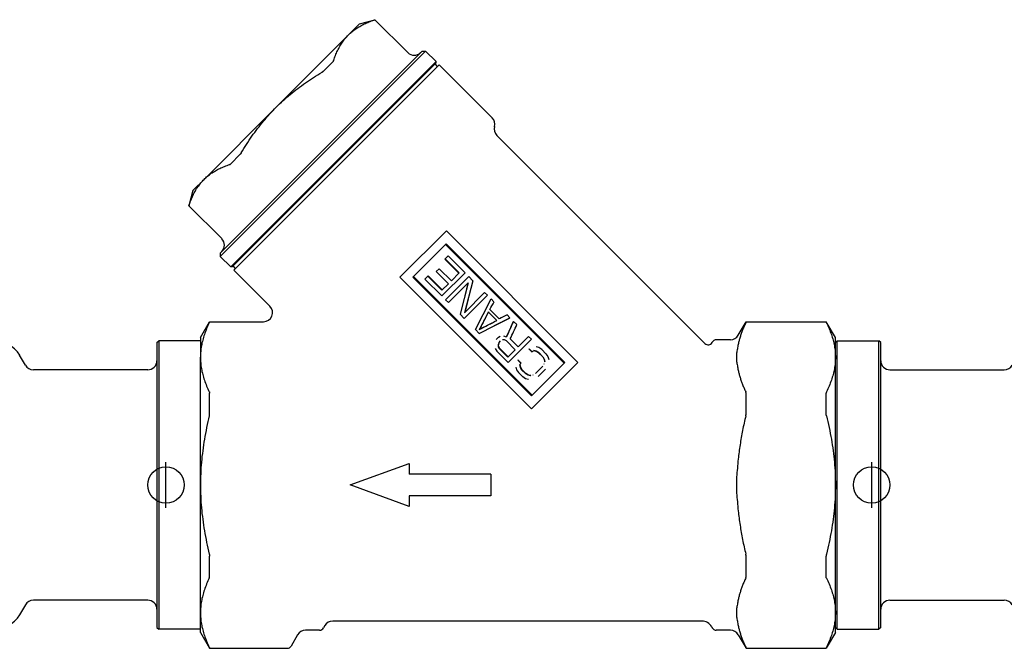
# Model space of a CAD drawing. Header units: millimetres. Extents: x 40 to 3637, y 48 to 329.
# Tile 2 of 4: x 250 to 359, y 194 to 263. Entities that reach past the tile are written whole.
import ezdxf

# ---------------------------------------------------------------- set-up
doc = ezdxf.new("R2010")
doc.units = ezdxf.units.MM
doc.layers.add('DETAIL', color=2, linetype='Continuous')
doc.layers.add('ORIGIN', color=6, linetype='Continuous')

msp = doc.modelspace()

# ---------------------------------------------------------------- linework, layer by layer
at = {"layer": 'DETAIL'}
for p, q in [((287.76, 262.35), (289.43, 262.8)), ((289.42, 262.79), (289.43, 262.8)), ((293.06, 259.17), (289.43, 262.8)), ((287.76, 262.35), (286.53, 261.12)), ((286.53, 261.12), (278.57, 253.16)), ((295.01, 259.35), (272.38, 236.72)), ((294.66, 259.35), (272.38, 237.07)), ((294.66, 259.35), (295.01, 259.35)), ((296.18, 258.18), (295.01, 259.35)), ((296.18, 258.18), (273.55, 235.55)), ((296.18, 258.04), (273.69, 235.55)), ((273.9, 235.2), (296.53, 257.83)), ((284.8, 258.17), (283.8, 257.17)), ((296.35, 257.65), (296.07, 257.93)), ((296.18, 258.04), (296.18, 258.18)), ((296.53, 257.83), (302.38, 251.98)), ((278.57, 253.16), (270.61, 245.2)), ((302.89, 250.05), (325.83, 227.12)), ((274.56, 247.93), (273.56, 246.93)), ((270.61, 245.2), (269.38, 243.97)), ((269.38, 243.97), (268.93, 242.3)), ((268.93, 242.3), (268.94, 242.31)), ((272.56, 238.67), (268.93, 242.3)), ((292.2, 234.41), (297.32, 239.53)), ((297.32, 239.53), (311.82, 225.03)), ((293.64, 234.43), (297.3, 238.09)), ((297.24, 238.03), (310.32, 224.95)), ((297.3, 238.09), (310.38, 225.01)), ((272.38, 237.07), (272.38, 236.72)), ((273.55, 235.55), (272.38, 236.72)), ((297.19, 236.44), (297.52, 236.77)), ((297.52, 236.77), (299.38, 234.91)), ((273.69, 235.55), (273.55, 235.55)), ((274.08, 235.38), (273.8, 235.66)), ((297.16, 236.41), (297.19, 236.44)), ((297.16, 236.41), (298.71, 234.86)), ((297.19, 236.44), (298.74, 234.89)), ((273.9, 235.2), (277.87, 231.23)), ((293.7, 234.49), (306.78, 221.41)), ((294.96, 234.21), (295.29, 234.54)), ((295.32, 234.57), (295.29, 234.54)), ((295.29, 234.54), (296.84, 232.99)), ((295.32, 234.57), (296.87, 233.02)), ((296.2, 235.04), (296.53, 235.36)), ((296.2, 235.04), (297.54, 233.7)), ((296.53, 235.36), (297.87, 234.02)), ((296.82, 232.35), (299.38, 234.91)), ((297.23, 231.94), (299.79, 234.5)), ((297.87, 234.02), (298.74, 234.89)), ((299.79, 234.5), (300.25, 234.03)), ((292.2, 234.41), (306.7, 219.91)), ((293.64, 234.43), (306.72, 221.35)), ((294.96, 234.21), (296.82, 232.35)), ((296.84, 232.99), (297.54, 233.7)), ((297.54, 231.63), (299.72, 233.81)), ((299.72, 233.81), (298.83, 230.34)), ((300.25, 234.03), (299.31, 230.51)), ((299.69, 233.78), (299.35, 232.38)), ((299.29, 229.88), (301.85, 232.44)), ((299.31, 230.51), (301.54, 232.74)), ((301.54, 232.74), (301.85, 232.44)), ((297.23, 231.94), (297.54, 231.63)), ((299.71, 232.02), (299.34, 230.54)), ((300.53, 228.64), (302.26, 232.02)), ((301.4, 230.33), (302.22, 231.98)), ((302.22, 231.98), (302.26, 232.02)), ((302.26, 232.02), (302.57, 231.71)), ((298.83, 230.34), (299.29, 229.88)), ((301.95, 230.57), (302.87, 229.65)), ((301.96, 230.58), (302.89, 229.66)), ((302.13, 230.85), (303.16, 229.82)), ((304.02, 230.27), (304.33, 229.96)), ((270.21, 227.77), (271.22, 229.52)), ((271.22, 229.47), (271.22, 229.52)), ((271.22, 229.52), (277.17, 229.52)), ((300.94, 228.23), (304.33, 229.96)), ((302.64, 229.09), (304.29, 229.92)), ((304.29, 229.92), (304.33, 229.96)), ((304.7, 229.51), (304.74, 229.55)), ((304.74, 229.55), (305.1, 229.19)), ((329.5, 228.02), (330.36, 229.52)), ((330.36, 229.47), (330.36, 229.52)), ((330.36, 229.52), (339.2, 229.52)), ((339.2, 229.52), (339.2, 229.47)), ((340.21, 227.77), (339.2, 229.52)), ((300.53, 228.64), (300.94, 228.23)), ((300.99, 228.69), (300.96, 228.65)), ((265.41, 227.22), (265.61, 227.42)), ((265.41, 227.22), (265.41, 195.82)), ((265.61, 227.42), (265.61, 195.62)), ((270.21, 227.42), (265.61, 227.42)), ((270.21, 227.77), (270.21, 225.59)), ((302.83, 227.54), (303.05, 227.76)), ((303.03, 227.01), (303.02, 226.8)), ((303.06, 227.04), (303.03, 227.01)), ((303.06, 227.77), (303.05, 227.76)), ((303.06, 227.04), (303.05, 226.83)), ((303.27, 227.88), (303.06, 227.77)), ((303.16, 227.25), (303.06, 227.04)), ((303.14, 227.23), (303.3, 227.39)), ((303.27, 227.88), (303.26, 227.87)), ((303.73, 227.51), (303.52, 227.5)), ((303.64, 227.93), (303.64, 227.93)), ((303.95, 227.83), (303.64, 227.93)), ((303.94, 227.41), (303.73, 227.51)), ((303.94, 227.41), (304.92, 226.43)), ((304.14, 225.03), (306.7, 227.59)), ((304.37, 227.63), (305.25, 226.76)), ((305.25, 226.76), (306.39, 227.9)), ((306.39, 227.9), (306.7, 227.59)), ((326.61, 227.22), (326.64, 227.27)), ((328.63, 227.52), (327.07, 227.52)), ((340.21, 225.59), (340.21, 227.77)), ((340.21, 227.22), (340.41, 227.42)), ((340.41, 195.62), (340.41, 227.42)), ((340.41, 227.42), (345.01, 227.42)), ((345.01, 195.62), (345.01, 227.42)), ((345.21, 227.22), (345.01, 227.42)), ((345.21, 195.82), (345.21, 227.22)), ((250.92, 224.72), (250.28, 225.82)), ((302.7, 226.58), (302.9, 226.27)), ((302.9, 226.27), (304.14, 225.03)), ((303.05, 226.83), (303.02, 226.8)), ((303.02, 226.8), (303.12, 226.59)), ((303.05, 226.83), (303.16, 226.62)), ((303.16, 226.62), (303.12, 226.59)), ((303.12, 226.59), (304.1, 225.61)), ((303.16, 226.62), (304.14, 225.65)), ((304.1, 225.61), (304.92, 226.43)), ((306.44, 226.5), (306.46, 226.52)), ((306.44, 226.5), (306.75, 226.19)), ((306.46, 226.52), (306.77, 226.21)), ((306.96, 226.3), (306.75, 226.19)), ((306.75, 226.19), (306.77, 226.21)), ((306.96, 226.3), (306.98, 226.33)), ((307.22, 226.25), (306.96, 226.3)), ((307.25, 226.28), (306.98, 226.33)), ((307.52, 226.66), (307.21, 226.75)), ((307.22, 226.25), (307.25, 226.28)), ((307.48, 226.1), (307.22, 226.25)), ((307.51, 226.13), (307.25, 226.28)), ((307.48, 226.1), (307.51, 226.13)), ((307.48, 226.1), (307.94, 225.63)), ((307.51, 226.13), (307.97, 225.66)), ((307.83, 226.45), (307.52, 226.66)), ((307.83, 226.45), (308.3, 225.99)), ((308.3, 225.99), (308.5, 225.68)), ((270.21, 211.52), (270.21, 225.59)), ((305.23, 225.29), (305.21, 225.27)), ((305.21, 225.27), (305.52, 224.96)), ((305.23, 225.29), (305.54, 224.98)), ((305.43, 224.77), (305.4, 224.75)), ((305.4, 224.75), (305.45, 224.48)), ((305.54, 224.98), (305.43, 224.77)), ((305.43, 224.77), (305.48, 224.51)), ((305.54, 224.98), (305.52, 224.96)), ((306.7, 219.91), (311.82, 225.03)), ((306.72, 221.35), (310.38, 225.01)), ((307.94, 225.63), (307.97, 225.66)), ((307.94, 225.63), (308.09, 225.37)), ((307.97, 225.66), (308.12, 225.4)), ((308.09, 225.37), (308.12, 225.4)), ((308.09, 225.37), (308.14, 225.11)), ((308.09, 224.85), (308.11, 224.87)), ((308.12, 225.4), (308.17, 225.14)), ((308.14, 225.11), (308.17, 225.14)), ((308.5, 225.68), (308.6, 225.36)), ((340.21, 211.52), (340.21, 225.59)), ((264.41, 224.22), (251.79, 224.22)), ((304.97, 224.52), (305.07, 224.21)), ((305.07, 224.21), (305.28, 223.9)), ((305.28, 223.9), (305.74, 223.43)), ((305.48, 224.51), (305.45, 224.48)), ((305.45, 224.48), (305.6, 224.22)), ((305.48, 224.51), (305.63, 224.25)), ((305.63, 224.25), (305.6, 224.22)), ((305.6, 224.22), (306.07, 223.76)), ((305.63, 224.25), (306.1, 223.79)), ((306.1, 223.79), (306.07, 223.76)), ((306.33, 223.61), (306.07, 223.76)), ((306.36, 223.64), (306.1, 223.79)), ((306.36, 223.64), (306.33, 223.61)), ((306.62, 223.59), (306.36, 223.64)), ((306.88, 223.64), (306.86, 223.62)), ((307.13, 223.79), (307.94, 224.6)), ((307.44, 223.48), (308.25, 224.29)), ((346.21, 224.22), (358.83, 224.22)), ((306.05, 223.23), (305.74, 223.43)), ((306.37, 223.13), (306.05, 223.23)), ((306.59, 223.56), (306.33, 223.61)), ((306.62, 223.59), (306.59, 223.56)), ((271.22, 219.37), (271.22, 221.63)), ((330.36, 219.37), (330.36, 221.63)), ((339.2, 219.37), (339.2, 221.63)), ((286.71, 211.52), (293.21, 213.9)), ((293.21, 213.9), (293.21, 212.71)), ((302.21, 212.71), (293.21, 212.71)), ((302.21, 212.71), (302.21, 210.33)), ((270.21, 197.45), (270.21, 211.52)), ((293.21, 209.14), (286.71, 211.52)), ((340.21, 197.45), (340.21, 211.52)), ((302.21, 210.33), (293.21, 210.33)), ((293.21, 210.33), (293.21, 209.14)), ((271.22, 201.41), (271.22, 203.67)), ((330.36, 201.41), (330.36, 203.67)), ((339.2, 201.41), (339.2, 203.67)), ((264.41, 198.82), (251.79, 198.82)), ((346.21, 198.82), (358.83, 198.82)), ((250.92, 198.32), (250.28, 197.22)), ((270.21, 195.27), (270.21, 197.45)), ((325.49, 196.52), (284.79, 196.52)), ((340.21, 195.27), (340.21, 197.45)), ((265.41, 195.82), (265.61, 195.62)), ((270.21, 195.62), (265.61, 195.62)), ((283.34, 195.52), (281.79, 195.52)), ((283.92, 196.02), (283.78, 195.77)), ((326.57, 195.9), (326.64, 195.77)), ((328.63, 195.52), (327.07, 195.52)), ((340.21, 195.82), (340.41, 195.62)), ((340.41, 195.62), (345.01, 195.62)), ((345.21, 195.82), (345.01, 195.62)), ((270.21, 195.27), (271.22, 193.52)), ((280.92, 195.02), (280.2, 193.77)), ((329.5, 195.02), (330.36, 193.52)), ((340.21, 195.27), (339.2, 193.52)), ((271.22, 193.52), (271.22, 193.57)), ((271.22, 193.52), (279.77, 193.52)), ((330.36, 193.52), (330.36, 193.57)), ((330.36, 193.52), (339.2, 193.52)), ((339.2, 193.57), (339.2, 193.52))]:
    msp.add_line(p, q, dxfattribs=at)
at = {"layer": 'DETAIL', "flags": 128}
for points in [[(286.53, 261.12), (286.62, 261.21), (286.72, 261.3), (286.82, 261.39), (286.91, 261.47), (287.02, 261.55), (287.12, 261.64), (287.23, 261.71), (287.33, 261.79), (287.44, 261.86), (287.55, 261.94), (287.67, 262.01), (287.78, 262.07), (287.9, 262.14), (288.02, 262.21), (288.15, 262.27), (288.27, 262.33), (288.4, 262.39), (288.53, 262.45), (288.66, 262.5), (288.79, 262.56), (288.93, 262.61), (289.07, 262.66), (289.21, 262.71), (289.35, 262.76)], [(289.35, 262.76), (289.36, 262.76), (289.36, 262.76), (289.37, 262.76), (289.37, 262.77), (289.37, 262.77), (289.38, 262.77), (289.38, 262.77), (289.39, 262.77), (289.39, 262.77), (289.39, 262.77), (289.4, 262.78), (289.4, 262.78), (289.4, 262.78), (289.4, 262.78), (289.41, 262.78), (289.41, 262.78), (289.41, 262.78), (289.41, 262.78), (289.41, 262.78), (289.42, 262.78), (289.42, 262.78), (289.42, 262.78), (289.42, 262.78), (289.42, 262.79)], [(284.89, 258.3), (284.94, 258.44), (284.99, 258.59), (285.04, 258.72), (285.1, 258.86), (285.15, 258.99), (285.21, 259.13), (285.26, 259.26), (285.32, 259.38), (285.38, 259.51), (285.45, 259.63), (285.51, 259.75), (285.58, 259.87), (285.65, 259.98), (285.72, 260.1), (285.79, 260.21), (285.86, 260.32), (285.94, 260.43), (286.02, 260.53), (286.1, 260.64), (286.18, 260.74), (286.26, 260.84), (286.35, 260.93), (286.44, 261.03), (286.53, 261.12)], [(284.89, 258.3), (284.89, 258.3), (284.89, 258.29), (284.89, 258.29), (284.88, 258.28), (284.88, 258.27), (284.88, 258.27), (284.88, 258.26), (284.87, 258.26), (284.87, 258.25), (284.87, 258.25), (284.86, 258.24), (284.86, 258.24), (284.85, 258.23), (284.85, 258.22), (284.85, 258.22), (284.84, 258.21), (284.84, 258.21), (284.83, 258.2), (284.83, 258.2), (284.82, 258.19), (284.82, 258.18), (284.81, 258.18), (284.81, 258.17), (284.8, 258.17)], [(278.57, 253.16), (278.75, 253.34), (278.94, 253.52), (279.13, 253.7), (279.32, 253.88), (279.52, 254.05), (279.71, 254.23), (279.91, 254.4), (280.11, 254.56), (280.31, 254.73), (280.51, 254.89), (280.72, 255.06), (280.93, 255.22), (281.14, 255.38), (281.35, 255.53), (281.56, 255.69), (281.78, 255.84), (282, 255.99), (282.22, 256.14), (282.45, 256.29), (282.68, 256.44), (282.91, 256.59), (283.14, 256.74), (283.38, 256.88), (283.62, 257.03)], [(283.62, 257.03), (283.63, 257.03), (283.64, 257.04), (283.64, 257.04), (283.65, 257.05), (283.66, 257.05), (283.67, 257.06), (283.68, 257.07), (283.69, 257.07), (283.69, 257.08), (283.7, 257.08), (283.71, 257.09), (283.72, 257.09), (283.72, 257.1), (283.73, 257.11), (283.74, 257.11), (283.75, 257.12), (283.75, 257.12), (283.76, 257.13), (283.77, 257.14), (283.77, 257.14), (283.78, 257.15), (283.79, 257.15), (283.79, 257.16), (283.8, 257.17)], [(274.7, 248.11), (274.85, 248.35), (274.99, 248.59), (275.14, 248.82), (275.29, 249.05), (275.43, 249.28), (275.58, 249.51), (275.74, 249.73), (275.89, 249.95), (276.04, 250.17), (276.2, 250.38), (276.35, 250.59), (276.51, 250.8), (276.67, 251.01), (276.84, 251.22), (277, 251.42), (277.17, 251.62), (277.33, 251.82), (277.5, 252.02), (277.68, 252.22), (277.85, 252.41), (278.03, 252.6), (278.21, 252.79), (278.39, 252.98), (278.57, 253.16)], [(274.7, 248.11), (274.7, 248.1), (274.69, 248.09), (274.69, 248.09), (274.68, 248.08), (274.68, 248.07), (274.67, 248.06), (274.66, 248.05), (274.66, 248.04), (274.65, 248.04), (274.65, 248.03), (274.64, 248.02), (274.64, 248.01), (274.63, 248.01), (274.62, 248), (274.62, 247.99), (274.61, 247.98), (274.61, 247.98), (274.6, 247.97), (274.59, 247.96), (274.59, 247.96), (274.58, 247.95), (274.58, 247.94), (274.57, 247.94), (274.56, 247.93)], [(270.61, 245.2), (270.7, 245.29), (270.8, 245.38), (270.89, 245.47), (270.99, 245.55), (271.09, 245.63), (271.2, 245.71), (271.3, 245.79), (271.41, 245.87), (271.52, 245.94), (271.63, 246.01), (271.75, 246.08), (271.86, 246.15), (271.98, 246.22), (272.1, 246.28), (272.22, 246.35), (272.35, 246.41), (272.47, 246.47), (272.6, 246.52), (272.74, 246.58), (272.87, 246.63), (273.01, 246.69), (273.14, 246.74), (273.29, 246.79), (273.43, 246.84)], [(273.43, 246.84), (273.43, 246.84), (273.44, 246.84), (273.44, 246.84), (273.45, 246.85), (273.46, 246.85), (273.46, 246.85), (273.47, 246.85), (273.47, 246.86), (273.48, 246.86), (273.48, 246.86), (273.49, 246.87), (273.49, 246.87), (273.5, 246.88), (273.51, 246.88), (273.51, 246.88), (273.52, 246.89), (273.52, 246.89), (273.53, 246.9), (273.53, 246.9), (273.54, 246.91), (273.55, 246.91), (273.55, 246.92), (273.56, 246.92), (273.56, 246.93)], [(268.97, 242.38), (269.02, 242.52), (269.07, 242.66), (269.12, 242.8), (269.17, 242.94), (269.23, 243.07), (269.28, 243.2), (269.34, 243.33), (269.4, 243.46), (269.46, 243.59), (269.52, 243.71), (269.59, 243.83), (269.66, 243.95), (269.72, 244.06), (269.79, 244.18), (269.87, 244.29), (269.94, 244.4), (270.02, 244.5), (270.09, 244.61), (270.18, 244.71), (270.26, 244.82), (270.34, 244.91), (270.43, 245.01), (270.52, 245.11), (270.61, 245.2)], [(268.97, 242.38), (268.97, 242.37), (268.97, 242.37), (268.97, 242.36), (268.96, 242.36), (268.96, 242.36), (268.96, 242.35), (268.96, 242.35), (268.96, 242.34), (268.96, 242.34), (268.96, 242.34), (268.95, 242.33), (268.95, 242.33), (268.95, 242.33), (268.95, 242.33), (268.95, 242.32), (268.95, 242.32), (268.95, 242.32), (268.95, 242.32), (268.95, 242.32), (268.95, 242.31), (268.95, 242.31), (268.95, 242.31), (268.95, 242.31), (268.94, 242.31)], [(271.19, 229.41), (271.11, 229.24), (271.04, 229.08), (270.96, 228.92), (270.89, 228.76), (270.83, 228.6), (270.77, 228.43), (270.71, 228.27), (270.65, 228.12), (270.6, 227.96), (270.55, 227.8), (270.5, 227.64), (270.46, 227.48), (270.42, 227.33), (270.38, 227.17), (270.35, 227.01), (270.32, 226.85), (270.29, 226.7), (270.27, 226.54), (270.25, 226.38), (270.24, 226.22), (270.22, 226.07), (270.22, 225.91), (270.21, 225.75), (270.21, 225.59)], [(271.19, 229.41), (271.19, 229.41), (271.2, 229.42), (271.2, 229.42), (271.2, 229.43), (271.2, 229.43), (271.2, 229.43), (271.21, 229.44), (271.21, 229.44), (271.21, 229.44), (271.21, 229.45), (271.21, 229.45), (271.21, 229.45), (271.21, 229.46), (271.21, 229.46), (271.22, 229.46), (271.22, 229.46), (271.22, 229.46), (271.22, 229.47), (271.22, 229.47), (271.22, 229.47), (271.22, 229.47), (271.22, 229.47), (271.22, 229.47), (271.22, 229.47)], [(330.34, 229.41), (330.29, 229.31), (330.24, 229.21), (330.19, 229.1), (330.15, 229), (330.1, 228.9), (330.06, 228.8), (330.02, 228.7), (329.98, 228.6), (329.94, 228.5), (329.9, 228.4), (329.86, 228.3), (329.83, 228.2), (329.79, 228.11), (329.76, 228.01), (329.73, 227.91), (329.7, 227.81), (329.67, 227.71), (329.64, 227.61), (329.61, 227.51), (329.59, 227.42), (329.56, 227.32), (329.54, 227.22), (329.52, 227.12), (329.5, 227.02)], [(330.34, 229.41), (330.34, 229.41), (330.34, 229.42), (330.34, 229.42), (330.34, 229.43), (330.35, 229.43), (330.35, 229.43), (330.35, 229.44), (330.35, 229.44), (330.35, 229.44), (330.35, 229.45), (330.36, 229.45), (330.36, 229.45), (330.36, 229.46), (330.36, 229.46), (330.36, 229.46), (330.36, 229.46), (330.36, 229.46), (330.36, 229.47), (330.36, 229.47), (330.36, 229.47), (330.36, 229.47), (330.36, 229.47), (330.36, 229.47), (330.36, 229.47)], [(339.23, 229.41), (339.22, 229.41), (339.22, 229.42), (339.22, 229.42), (339.22, 229.43), (339.22, 229.43), (339.21, 229.43), (339.21, 229.44), (339.21, 229.44), (339.21, 229.44), (339.21, 229.45), (339.21, 229.45), (339.21, 229.45), (339.2, 229.46), (339.2, 229.46), (339.2, 229.46), (339.2, 229.46), (339.2, 229.46), (339.2, 229.47), (339.2, 229.47), (339.2, 229.47), (339.2, 229.47), (339.2, 229.47), (339.2, 229.47), (339.2, 229.47)], [(339.23, 229.41), (339.31, 229.24), (339.38, 229.08), (339.45, 228.92), (339.52, 228.76), (339.59, 228.6), (339.65, 228.43), (339.71, 228.27), (339.77, 228.12), (339.82, 227.96), (339.87, 227.8), (339.92, 227.64), (339.96, 227.48), (340, 227.33), (340.03, 227.17), (340.07, 227.01), (340.1, 226.85), (340.12, 226.7), (340.15, 226.54), (340.17, 226.38), (340.18, 226.22), (340.19, 226.07), (340.2, 225.91), (340.21, 225.75), (340.21, 225.59)], [(329.5, 227.02), (329.47, 226.9), (329.45, 226.77), (329.42, 226.65), (329.4, 226.52), (329.37, 226.4), (329.35, 226.28), (329.34, 226.16), (329.32, 226.04), (329.31, 225.93), (329.3, 225.82), (329.29, 225.71), (329.29, 225.59), (329.29, 225.48), (329.3, 225.37), (329.31, 225.26), (329.32, 225.14), (329.34, 225.03), (329.35, 224.91), (329.37, 224.79), (329.4, 224.67), (329.42, 224.54), (329.45, 224.42), (329.47, 224.29), (329.5, 224.16)], [(270.21, 225.59), (270.21, 225.44), (270.22, 225.28), (270.22, 225.12), (270.24, 224.96), (270.25, 224.81), (270.27, 224.65), (270.29, 224.49), (270.32, 224.33), (270.35, 224.18), (270.38, 224.02), (270.42, 223.86), (270.46, 223.7), (270.5, 223.55), (270.55, 223.39), (270.6, 223.23), (270.65, 223.07), (270.71, 222.91), (270.77, 222.75), (270.83, 222.59), (270.89, 222.43), (270.96, 222.27), (271.04, 222.11), (271.11, 221.94), (271.19, 221.78)], [(340.21, 225.59), (340.21, 225.44), (340.2, 225.28), (340.19, 225.12), (340.18, 224.96), (340.17, 224.81), (340.15, 224.65), (340.12, 224.49), (340.1, 224.33), (340.07, 224.18), (340.03, 224.02), (340, 223.86), (339.96, 223.7), (339.92, 223.55), (339.87, 223.39), (339.82, 223.23), (339.77, 223.07), (339.71, 222.91), (339.65, 222.75), (339.59, 222.59), (339.52, 222.43), (339.45, 222.27), (339.38, 222.11), (339.31, 221.94), (339.23, 221.78)], [(329.5, 224.16), (329.52, 224.07), (329.54, 223.97), (329.56, 223.87), (329.59, 223.77), (329.61, 223.67), (329.64, 223.58), (329.67, 223.48), (329.7, 223.38), (329.73, 223.28), (329.76, 223.18), (329.79, 223.08), (329.83, 222.98), (329.86, 222.88), (329.9, 222.78), (329.94, 222.69), (329.98, 222.59), (330.02, 222.49), (330.06, 222.39), (330.1, 222.29), (330.15, 222.18), (330.19, 222.08), (330.24, 221.98), (330.29, 221.88), (330.34, 221.78)], [(271.19, 221.78), (271.19, 221.78), (271.2, 221.77), (271.2, 221.76), (271.2, 221.76), (271.2, 221.75), (271.2, 221.75), (271.21, 221.74), (271.21, 221.74), (271.21, 221.73), (271.21, 221.72), (271.21, 221.72), (271.21, 221.71), (271.21, 221.71), (271.21, 221.7), (271.22, 221.69), (271.22, 221.69), (271.22, 221.68), (271.22, 221.67), (271.22, 221.66), (271.22, 221.66), (271.22, 221.65), (271.22, 221.64), (271.22, 221.64), (271.22, 221.63)], [(330.36, 221.63), (330.36, 221.64), (330.36, 221.64), (330.36, 221.65), (330.36, 221.66), (330.36, 221.66), (330.36, 221.67), (330.36, 221.68), (330.36, 221.69), (330.36, 221.69), (330.36, 221.7), (330.36, 221.71), (330.36, 221.71), (330.36, 221.72), (330.35, 221.72), (330.35, 221.73), (330.35, 221.74), (330.35, 221.74), (330.35, 221.75), (330.35, 221.75), (330.34, 221.76), (330.34, 221.76), (330.34, 221.77), (330.34, 221.78), (330.34, 221.78)], [(339.23, 221.78), (339.22, 221.78), (339.22, 221.77), (339.22, 221.76), (339.22, 221.76), (339.22, 221.75), (339.21, 221.75), (339.21, 221.74), (339.21, 221.74), (339.21, 221.73), (339.21, 221.72), (339.21, 221.72), (339.21, 221.71), (339.2, 221.71), (339.2, 221.7), (339.2, 221.69), (339.2, 221.69), (339.2, 221.68), (339.2, 221.67), (339.2, 221.66), (339.2, 221.66), (339.2, 221.65), (339.2, 221.64), (339.2, 221.64), (339.2, 221.63)], [(271.19, 219.15), (271.19, 219.16), (271.2, 219.17), (271.2, 219.18), (271.2, 219.19), (271.2, 219.2), (271.2, 219.21), (271.21, 219.22), (271.21, 219.22), (271.21, 219.23), (271.21, 219.24), (271.21, 219.25), (271.21, 219.26), (271.21, 219.27), (271.21, 219.28), (271.22, 219.29), (271.22, 219.3), (271.22, 219.31), (271.22, 219.32), (271.22, 219.32), (271.22, 219.33), (271.22, 219.34), (271.22, 219.35), (271.22, 219.36), (271.22, 219.37)], [(330.34, 219.15), (330.34, 219.16), (330.34, 219.17), (330.34, 219.18), (330.34, 219.19), (330.35, 219.2), (330.35, 219.21), (330.35, 219.22), (330.35, 219.22), (330.35, 219.23), (330.35, 219.24), (330.36, 219.25), (330.36, 219.26), (330.36, 219.27), (330.36, 219.28), (330.36, 219.29), (330.36, 219.3), (330.36, 219.31), (330.36, 219.32), (330.36, 219.32), (330.36, 219.33), (330.36, 219.34), (330.36, 219.35), (330.36, 219.36), (330.36, 219.37)], [(339.23, 219.15), (339.22, 219.16), (339.22, 219.17), (339.22, 219.18), (339.22, 219.19), (339.22, 219.2), (339.21, 219.21), (339.21, 219.22), (339.21, 219.22), (339.21, 219.23), (339.21, 219.24), (339.21, 219.25), (339.21, 219.26), (339.2, 219.27), (339.2, 219.28), (339.2, 219.29), (339.2, 219.3), (339.2, 219.31), (339.2, 219.32), (339.2, 219.32), (339.2, 219.33), (339.2, 219.34), (339.2, 219.35), (339.2, 219.36), (339.2, 219.37)], [(271.19, 219.15), (271.11, 218.82), (271.04, 218.5), (270.96, 218.17), (270.89, 217.85), (270.83, 217.52), (270.77, 217.2), (270.71, 216.88), (270.65, 216.56), (270.6, 216.25), (270.55, 215.93), (270.5, 215.61), (270.46, 215.3), (270.42, 214.98), (270.38, 214.67), (270.35, 214.35), (270.32, 214.04), (270.29, 213.72), (270.27, 213.41), (270.25, 213.09), (270.24, 212.78), (270.22, 212.47), (270.22, 212.15), (270.21, 211.84), (270.21, 211.52)], [(330.34, 219.15), (330.29, 218.95), (330.24, 218.74), (330.19, 218.54), (330.15, 218.34), (330.1, 218.14), (330.06, 217.94), (330.02, 217.74), (329.98, 217.54), (329.94, 217.34), (329.9, 217.14), (329.86, 216.94), (329.83, 216.74), (329.79, 216.54), (329.76, 216.35), (329.73, 216.15), (329.7, 215.95), (329.67, 215.75), (329.64, 215.56), (329.61, 215.36), (329.59, 215.17), (329.56, 214.97), (329.54, 214.77), (329.52, 214.58), (329.5, 214.38)], [(339.23, 219.15), (339.31, 218.82), (339.38, 218.5), (339.45, 218.17), (339.52, 217.85), (339.59, 217.52), (339.65, 217.2), (339.71, 216.88), (339.77, 216.56), (339.82, 216.25), (339.87, 215.93), (339.92, 215.61), (339.96, 215.3), (340, 214.98), (340.03, 214.67), (340.07, 214.35), (340.1, 214.04), (340.12, 213.72), (340.15, 213.41), (340.17, 213.09), (340.18, 212.78), (340.19, 212.47), (340.2, 212.15), (340.21, 211.84), (340.21, 211.52)], [(329.5, 214.38), (329.47, 214.13), (329.45, 213.87), (329.42, 213.62), (329.4, 213.38), (329.37, 213.13), (329.35, 212.89), (329.34, 212.65), (329.32, 212.42), (329.31, 212.19), (329.3, 211.97), (329.29, 211.74), (329.29, 211.52), (329.29, 211.3), (329.3, 211.08), (329.31, 210.85), (329.32, 210.62), (329.34, 210.39), (329.35, 210.15), (329.37, 209.91), (329.4, 209.66), (329.42, 209.42), (329.45, 209.17), (329.47, 208.91), (329.5, 208.66)], [(270.21, 211.52), (270.21, 211.21), (270.22, 210.89), (270.22, 210.58), (270.24, 210.26), (270.25, 209.95), (270.27, 209.63), (270.29, 209.32), (270.32, 209), (270.35, 208.69), (270.38, 208.37), (270.42, 208.06), (270.46, 207.74), (270.5, 207.43), (270.55, 207.11), (270.6, 206.79), (270.65, 206.48), (270.71, 206.16), (270.77, 205.84), (270.83, 205.52), (270.89, 205.2), (270.96, 204.87), (271.04, 204.55), (271.11, 204.22), (271.19, 203.89)], [(340.21, 211.52), (340.21, 211.21), (340.2, 210.89), (340.19, 210.58), (340.18, 210.26), (340.17, 209.95), (340.15, 209.63), (340.12, 209.32), (340.1, 209), (340.07, 208.69), (340.03, 208.37), (340, 208.06), (339.96, 207.74), (339.92, 207.43), (339.87, 207.11), (339.82, 206.79), (339.77, 206.48), (339.71, 206.16), (339.65, 205.84), (339.59, 205.52), (339.52, 205.2), (339.45, 204.87), (339.38, 204.55), (339.31, 204.22), (339.23, 203.89)], [(329.5, 208.66), (329.52, 208.46), (329.54, 208.27), (329.56, 208.07), (329.59, 207.88), (329.61, 207.68), (329.64, 207.48), (329.67, 207.29), (329.7, 207.09), (329.73, 206.89), (329.76, 206.7), (329.79, 206.5), (329.83, 206.3), (329.86, 206.1), (329.9, 205.9), (329.94, 205.7), (329.98, 205.5), (330.02, 205.3), (330.06, 205.1), (330.1, 204.9), (330.15, 204.7), (330.19, 204.5), (330.24, 204.3), (330.29, 204.1), (330.34, 203.89)], [(271.19, 203.89), (271.19, 203.88), (271.2, 203.87), (271.2, 203.86), (271.2, 203.85), (271.2, 203.85), (271.2, 203.84), (271.21, 203.83), (271.21, 203.82), (271.21, 203.81), (271.21, 203.8), (271.21, 203.79), (271.21, 203.78), (271.21, 203.77), (271.21, 203.76), (271.22, 203.75), (271.22, 203.74), (271.22, 203.74), (271.22, 203.73), (271.22, 203.72), (271.22, 203.71), (271.22, 203.7), (271.22, 203.69), (271.22, 203.68), (271.22, 203.67)], [(330.36, 203.67), (330.36, 203.68), (330.36, 203.69), (330.36, 203.7), (330.36, 203.71), (330.36, 203.72), (330.36, 203.73), (330.36, 203.74), (330.36, 203.74), (330.36, 203.75), (330.36, 203.76), (330.36, 203.77), (330.36, 203.78), (330.36, 203.79), (330.35, 203.8), (330.35, 203.81), (330.35, 203.82), (330.35, 203.83), (330.35, 203.84), (330.35, 203.85), (330.34, 203.85), (330.34, 203.86), (330.34, 203.87), (330.34, 203.88), (330.34, 203.89)], [(339.23, 203.89), (339.22, 203.88), (339.22, 203.87), (339.22, 203.86), (339.22, 203.85), (339.22, 203.85), (339.21, 203.84), (339.21, 203.83), (339.21, 203.82), (339.21, 203.81), (339.21, 203.8), (339.21, 203.79), (339.21, 203.78), (339.2, 203.77), (339.2, 203.76), (339.2, 203.75), (339.2, 203.74), (339.2, 203.74), (339.2, 203.73), (339.2, 203.72), (339.2, 203.71), (339.2, 203.7), (339.2, 203.69), (339.2, 203.68), (339.2, 203.67)], [(271.19, 201.26), (271.11, 201.1), (271.04, 200.94), (270.96, 200.77), (270.89, 200.61), (270.83, 200.45), (270.77, 200.29), (270.71, 200.13), (270.65, 199.97), (270.6, 199.81), (270.55, 199.65), (270.5, 199.49), (270.46, 199.34), (270.42, 199.18), (270.38, 199.02), (270.35, 198.86), (270.32, 198.71), (270.29, 198.55), (270.27, 198.39), (270.25, 198.23), (270.24, 198.08), (270.22, 197.92), (270.22, 197.76), (270.21, 197.61), (270.21, 197.45)], [(271.19, 201.26), (271.19, 201.27), (271.2, 201.27), (271.2, 201.28), (271.2, 201.28), (271.2, 201.29), (271.2, 201.29), (271.21, 201.3), (271.21, 201.31), (271.21, 201.31), (271.21, 201.32), (271.21, 201.32), (271.21, 201.33), (271.21, 201.34), (271.21, 201.34), (271.22, 201.35), (271.22, 201.36), (271.22, 201.36), (271.22, 201.37), (271.22, 201.38), (271.22, 201.38), (271.22, 201.39), (271.22, 201.4), (271.22, 201.41), (271.22, 201.41)], [(330.34, 201.26), (330.29, 201.16), (330.24, 201.06), (330.19, 200.96), (330.15, 200.86), (330.1, 200.76), (330.06, 200.66), (330.02, 200.56), (329.98, 200.46), (329.94, 200.36), (329.9, 200.26), (329.86, 200.16), (329.83, 200.06), (329.79, 199.96), (329.76, 199.86), (329.73, 199.76), (329.7, 199.66), (329.67, 199.56), (329.64, 199.47), (329.61, 199.37), (329.59, 199.27), (329.56, 199.17), (329.54, 199.07), (329.52, 198.98), (329.5, 198.88)], [(330.34, 201.26), (330.34, 201.27), (330.34, 201.27), (330.34, 201.28), (330.34, 201.28), (330.35, 201.29), (330.35, 201.29), (330.35, 201.3), (330.35, 201.31), (330.35, 201.31), (330.35, 201.32), (330.36, 201.32), (330.36, 201.33), (330.36, 201.34), (330.36, 201.34), (330.36, 201.35), (330.36, 201.36), (330.36, 201.36), (330.36, 201.37), (330.36, 201.38), (330.36, 201.38), (330.36, 201.39), (330.36, 201.4), (330.36, 201.41), (330.36, 201.41)], [(339.23, 201.26), (339.22, 201.27), (339.22, 201.27), (339.22, 201.28), (339.22, 201.28), (339.22, 201.29), (339.21, 201.29), (339.21, 201.3), (339.21, 201.31), (339.21, 201.31), (339.21, 201.32), (339.21, 201.32), (339.21, 201.33), (339.2, 201.34), (339.2, 201.34), (339.2, 201.35), (339.2, 201.36), (339.2, 201.36), (339.2, 201.37), (339.2, 201.38), (339.2, 201.38), (339.2, 201.39), (339.2, 201.4), (339.2, 201.41), (339.2, 201.41)], [(339.23, 201.26), (339.31, 201.1), (339.38, 200.94), (339.45, 200.77), (339.52, 200.61), (339.59, 200.45), (339.65, 200.29), (339.71, 200.13), (339.77, 199.97), (339.82, 199.81), (339.87, 199.65), (339.92, 199.49), (339.96, 199.34), (340, 199.18), (340.03, 199.02), (340.07, 198.86), (340.1, 198.71), (340.12, 198.55), (340.15, 198.39), (340.17, 198.23), (340.18, 198.08), (340.19, 197.92), (340.2, 197.76), (340.21, 197.61), (340.21, 197.45)], [(329.5, 198.88), (329.47, 198.75), (329.45, 198.62), (329.42, 198.5), (329.4, 198.38), (329.37, 198.25), (329.35, 198.13), (329.34, 198.01), (329.32, 197.9), (329.31, 197.78), (329.3, 197.67), (329.29, 197.56), (329.29, 197.45), (329.29, 197.34), (329.3, 197.22), (329.31, 197.11), (329.32, 197), (329.34, 196.88), (329.35, 196.76), (329.37, 196.64), (329.4, 196.52), (329.42, 196.4), (329.45, 196.27), (329.47, 196.14), (329.5, 196.02)], [(270.21, 197.45), (270.21, 197.29), (270.22, 197.13), (270.22, 196.98), (270.24, 196.82), (270.25, 196.66), (270.27, 196.5), (270.29, 196.35), (270.32, 196.19), (270.35, 196.03), (270.38, 195.87), (270.42, 195.72), (270.46, 195.56), (270.5, 195.4), (270.55, 195.24), (270.6, 195.08), (270.65, 194.93), (270.71, 194.77), (270.77, 194.61), (270.83, 194.45), (270.89, 194.29), (270.96, 194.12), (271.04, 193.96), (271.11, 193.8), (271.19, 193.63)], [(340.21, 197.45), (340.21, 197.29), (340.2, 197.13), (340.19, 196.98), (340.18, 196.82), (340.17, 196.66), (340.15, 196.5), (340.12, 196.35), (340.1, 196.19), (340.07, 196.03), (340.03, 195.87), (340, 195.72), (339.96, 195.56), (339.92, 195.4), (339.87, 195.24), (339.82, 195.08), (339.77, 194.93), (339.71, 194.77), (339.65, 194.61), (339.59, 194.45), (339.52, 194.29), (339.45, 194.12), (339.38, 193.96), (339.31, 193.8), (339.23, 193.63)], [(329.5, 196.02), (329.52, 195.92), (329.54, 195.82), (329.56, 195.72), (329.59, 195.63), (329.61, 195.53), (329.64, 195.43), (329.67, 195.33), (329.7, 195.23), (329.73, 195.13), (329.76, 195.04), (329.79, 194.94), (329.83, 194.84), (329.86, 194.74), (329.9, 194.64), (329.94, 194.54), (329.98, 194.44), (330.02, 194.34), (330.06, 194.24), (330.1, 194.14), (330.15, 194.04), (330.19, 193.94), (330.24, 193.84), (330.29, 193.74), (330.34, 193.63)], [(271.19, 193.63), (271.19, 193.63), (271.2, 193.62), (271.2, 193.62), (271.2, 193.62), (271.2, 193.61), (271.2, 193.61), (271.21, 193.6), (271.21, 193.6), (271.21, 193.6), (271.21, 193.59), (271.21, 193.59), (271.21, 193.59), (271.21, 193.59), (271.21, 193.58), (271.22, 193.58), (271.22, 193.58), (271.22, 193.58), (271.22, 193.58), (271.22, 193.57), (271.22, 193.57), (271.22, 193.57), (271.22, 193.57), (271.22, 193.57), (271.22, 193.57)], [(330.36, 193.57), (330.36, 193.57), (330.36, 193.57), (330.36, 193.57), (330.36, 193.57), (330.36, 193.57), (330.36, 193.58), (330.36, 193.58), (330.36, 193.58), (330.36, 193.58), (330.36, 193.58), (330.36, 193.59), (330.36, 193.59), (330.36, 193.59), (330.35, 193.59), (330.35, 193.6), (330.35, 193.6), (330.35, 193.6), (330.35, 193.61), (330.35, 193.61), (330.34, 193.62), (330.34, 193.62), (330.34, 193.62), (330.34, 193.63), (330.34, 193.63)], [(339.23, 193.63), (339.22, 193.63), (339.22, 193.62), (339.22, 193.62), (339.22, 193.62), (339.22, 193.61), (339.21, 193.61), (339.21, 193.6), (339.21, 193.6), (339.21, 193.6), (339.21, 193.59), (339.21, 193.59), (339.21, 193.59), (339.2, 193.59), (339.2, 193.58), (339.2, 193.58), (339.2, 193.58), (339.2, 193.58), (339.2, 193.58), (339.2, 193.57), (339.2, 193.57), (339.2, 193.57), (339.2, 193.57), (339.2, 193.57), (339.2, 193.57)]]:
    msp.add_lwpolyline(points, dxfattribs=at)
at = {"layer": 'DETAIL'}
for centre, radius, start, end in [((293.77, 259.88), 1, 225, 314.9999), ((301.67, 251.27), 1, 345, 45), ((303.6, 250.76), 1, 165, 225), ((271.85, 237.96), 1, 315.0001, 45), ((277.17, 230.52), 1, 269.9985, 44.9998), ((328.63, 228.52), 1, 270, 330), ((247.78, 224.38), 2.89, 30.0001, 101.0807), ((326.18, 227.47), 0.5, 224.9996, 330.0007), ((327.07, 227.02), 0.5, 90, 150), ((251.79, 225.22), 1, 210.0009, 270.0148), ((264.41, 225.22), 1, 269.9971, 0), ((346.21, 225.22), 1, 180, 270.0029), ((358.83, 225.22), 1, 269.9852, 329.9991), ((251.79, 197.82), 1, 89.9852, 149.9991), ((264.41, 197.82), 1, 0, 90.0029), ((346.21, 197.82), 1, 89.9971, 180), ((358.83, 197.82), 1, 30.0009, 90.0148), ((247.78, 198.67), 2.89, 258.9193, 329.9999), ((284.79, 195.52), 1, 90, 149.9992), ((325.49, 195.27), 1.25, 30, 90), ((281.79, 194.52), 1, 90, 150), ((283.34, 196.02), 0.5, 270, 330), ((327.07, 196.02), 0.5, 210, 270), ((328.63, 194.52), 1, 30, 90), ((279.77, 194.02), 0.5, 270, 330.0005)]:
    msp.add_arc(centre, radius, start, end, dxfattribs=at)
for centre, major_axis, ratio, start_param, end_param in [((301.7, 230.03), (-7.86, -15.11), 0.000002, 1.625266, 1.682338), ((301.68, 230.05), (-7.86, -15.12), 0.000003, 4.676869, 4.804855), ((302.34, 229.4), (-15.11, -7.86), 0.000002, 4.600848, 4.657919), ((302.35, 229.38), (-15.12, -7.86), 0.000003, 1.47833, 1.606316), ((301.68, 230.05), (-7.51, -14.8), 0.000004, 4.71239, 4.804573), ((302.35, 229.38), (-14.8, -7.51), 0.000004, 1.478613, 1.570796), ((303.94, 227.8), (-7.35, -16.01), 0.000006, 1.573107, 1.680468), ((303.94, 227.8), (-7, -15.7), 0.000006, 1.573161, 1.680023), ((304.28, 227.45), (-7.44, -15.85), 0.000005, 1.582455, 1.680817)]:
    msp.add_ellipse(centre, major_axis=major_axis, ratio=ratio, start_param=start_param, end_param=end_param, dxfattribs=at)
at = {"layer": 'ORIGIN'}
for p, q in [((266.41, 209.02), (266.41, 214.02)), ((344.21, 209.02), (344.21, 214.02))]:
    msp.add_line(p, q, dxfattribs=at)
for centre in [(266.41, 211.52), (344.21, 211.52)]:
    msp.add_circle(centre, 2, dxfattribs=at)

doc.saveas('drawing.dxf')
